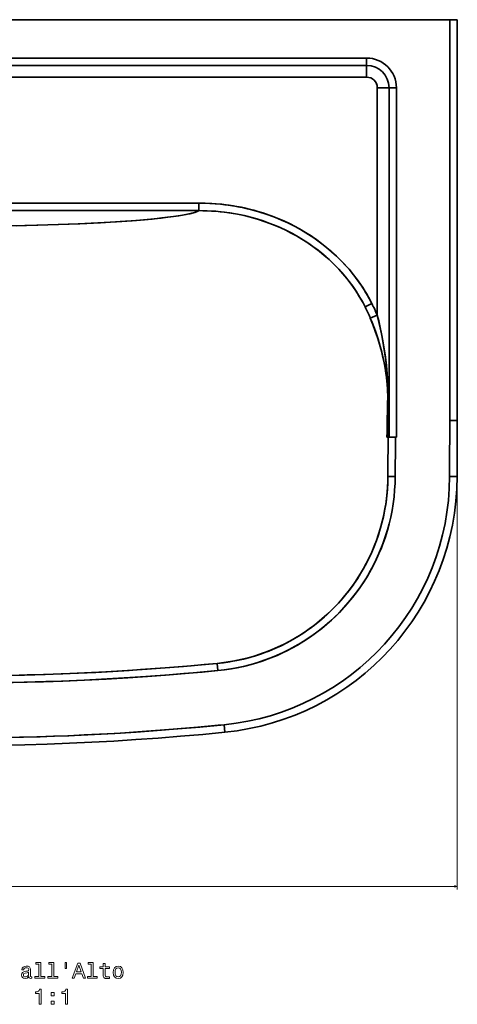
# Model space of a CAD drawing. Extents: x 265 to 2038, y 9 to 1439.
# Tile 2 of 9: x 635 to 924, y 10 to 661. Entities that reach past the tile are written whole.
import ezdxf

# ---------------------------------------------------------------- set-up
doc = ezdxf.new("R2010")
doc.units = 0

msp = doc.modelspace()

# ---------------------------------------------------------------- linework, layer by layer
at = {"color": 7, "lineweight": 35}
for p, q in [((269.56, 660.75), (919.41, 660.75)), ((919.41, 660.75), (269.56, 660.75)), ((594.49, 660.75), (725.14, 660.75)), ((884.61, 660.75), (739.18, 660.75)), ((919.97, 660.75), (889.43, 660.75)), ((919.41, 660.75), (919.41, 395.76)), ((919.41, 395.76), (919.41, 660.75)), ((924.41, 660.75), (924.41, 395.75)), ((324.49, 635.4), (864.49, 635.4)), ((864.49, 635.4), (324.49, 635.4)), ((324.49, 630.54), (864.49, 630.54)), ((864.49, 630.54), (324.49, 630.54)), ((864.49, 622.75), (324.49, 622.75)), ((324.49, 622.75), (864.49, 622.75)), ((871.49, 465.31), (871.49, 615.75)), ((871.49, 615.75), (871.49, 465.31)), ((879.27, 615.75), (879.27, 384.64)), ((879.27, 384.64), (879.27, 615.75)), ((884.14, 615.75), (884.14, 384.64)), ((884.14, 384.64), (884.14, 615.75)), ((594.49, 539.46), (753.48, 539.46)), ((753.48, 539.46), (594.49, 539.46)), ((753.49, 534.48), (594.49, 534.48)), ((753.49, 534.48), (594.49, 534.48))]:
    msp.add_line(p, q, dxfattribs=at)
at = {"color": 7, "lineweight": 35, "ltscale": 0.351009}
msp.add_line((739.18, 660.75), (725.14, 660.75), dxfattribs=at)
at = {"color": 7, "lineweight": 35, "ltscale": 0.120442}
msp.add_line((884.61, 660.75), (889.43, 660.75), dxfattribs=at)
at = {"color": 7, "lineweight": 35, "ltscale": 0.125}
for p, q in [((924.41, 660.75), (919.41, 660.75)), ((770.27, 194.5), (770.76, 189.52))]:
    msp.add_line(p, q, dxfattribs=at)
at = {"color": 7, "lineweight": 35, "ltscale": 0.124985}
for p, q in [((924.41, 660.75), (919.41, 660.75)), ((919.41, 395.76), (924.41, 395.75))]:
    msp.add_line(p, q, dxfattribs=at)
at = {"color": 7, "lineweight": 35, "ltscale": 0.074248}
msp.add_line((922.94, 660.75), (919.97, 660.75), dxfattribs=at)
at = {"color": 7, "lineweight": 35, "ltscale": 0.036743}
msp.add_line((924.41, 660.75), (922.94, 660.75), dxfattribs=at)
at = {"color": 7, "lineweight": 13}
for p, q in [((924.41, 658.75), (924.41, 85.61)), ((264.56, 87.61), (924.41, 87.61))]:
    msp.add_line(p, q, dxfattribs=at)
at = {"color": 7, "lineweight": 35, "ltscale": 0.121626}
for p, q in [((864.49, 630.54), (864.49, 635.4)), ((864.49, 630.54), (864.49, 635.4)), ((884.14, 615.75), (879.27, 615.75)), ((884.14, 615.75), (879.27, 615.75)), ((879.27, 384.64), (884.14, 384.64))]:
    msp.add_line(p, q, dxfattribs=at)
at = {"color": 7, "lineweight": 35, "ltscale": 0.194601}
for p, q in [((864.49, 630.54), (864.49, 622.75)), ((864.49, 622.75), (864.49, 630.54)), ((879.27, 615.75), (871.49, 615.75)), ((871.49, 615.75), (879.27, 615.75))]:
    msp.add_line(p, q, dxfattribs=at)
at = {"color": 7, "lineweight": 35, "ltscale": 0.124525}
for p, q in [((753.48, 539.46), (753.49, 534.48)), ((753.49, 534.48), (753.48, 539.46))]:
    msp.add_line(p, q, dxfattribs=at)
at = {"color": 7, "lineweight": 35, "ltscale": 0.124596}
msp.add_line((863.51, 470.75), (867.97, 472.98), dxfattribs=at)
at = {"color": 7, "lineweight": 35, "ltscale": 0.124598}
msp.add_line((863.51, 470.75), (867.97, 472.98), dxfattribs=at)
at = {"color": 7, "lineweight": 35, "ltscale": 0.124366}
msp.add_line((866.9, 463.38), (871.49, 465.31), dxfattribs=at)
msp.add_line((866.9, 463.38), (871.49, 465.31), dxfattribs=at)
at = {"color": 7, "lineweight": 35, "ltscale": 0.124991}
msp.add_line((924.41, 395.75), (919.41, 395.76), dxfattribs=at)
at = {"color": 7, "lineweight": 35, "ltscale": 0.00466}
for p, q in [((877.89, 384.64), (878.07, 384.64)), ((878.07, 384.64), (877.89, 384.64))]:
    msp.add_line(p, q, dxfattribs=at)
at = {"color": 7, "lineweight": 35, "ltscale": 0.014607}
for p, q in [((878.07, 384.64), (878.66, 384.64)), ((878.66, 384.64), (878.07, 384.64))]:
    msp.add_line(p, q, dxfattribs=at)
at = {"color": 7, "lineweight": 35, "ltscale": 0.015376}
msp.add_line((879.27, 384.64), (878.66, 384.64), dxfattribs=at)
at = {"color": 7, "lineweight": 35, "ltscale": 0.122118}
msp.add_line((883.54, 384.64), (878.66, 384.64), dxfattribs=at)
at = {"color": 7, "lineweight": 35, "ltscale": 0.122116}
msp.add_line((878.66, 384.64), (883.54, 384.64), dxfattribs=at)
at = {"color": 7, "lineweight": 35, "ltscale": 0.014885}
for p, q in [((884.14, 384.64), (883.54, 384.64)), ((883.54, 384.64), (884.14, 384.64))]:
    msp.add_line(p, q, dxfattribs=at)
at = {"color": 7, "lineweight": 35, "ltscale": 0.12094}
msp.add_line((883.37, 358.66), (878.53, 358.69), dxfattribs=at)
msp.add_line((883.37, 358.66), (878.53, 358.69), dxfattribs=at)
at = {"color": 7, "lineweight": 35, "ltscale": 0.125001}
msp.add_line((919.31, 358.57), (924.31, 358.55), dxfattribs=at)
msp.add_line((919.31, 358.57), (924.31, 358.55), dxfattribs=at)
at = {"color": 7, "lineweight": 35, "ltscale": 0.119983}
msp.add_line((766.07, 230.29), (765.61, 235.07), dxfattribs=at)
msp.add_line((766.07, 230.29), (765.61, 235.07), dxfattribs=at)
at = {"color": 7, "lineweight": 35, "ltscale": 0.124997}
msp.add_line((770.27, 194.5), (770.76, 189.52), dxfattribs=at)
at = {"color": 7, "lineweight": 35}
for points in [[(753.49, 534.48), (753.05, 534.23), (752.53, 533.98), (751.76, 533.66), (750.87, 533.35), (749, 532.81), (747.55, 532.45), (745.95, 532.1), (743.82, 531.68), (741.5, 531.28), (736.87, 530.58), (732.87, 530.06), (728.61, 529.56), (724.11, 529.09), (719.42, 528.64), (709.54, 527.81), (699.11, 527.08), (686.68, 526.35), (673.82, 525.72), (660.63, 525.2), (647.18, 524.79), (638.59, 524.57), (629.95, 524.4)], [(632.69, 524.45), (646.39, 524.76), (660.81, 525.21), (674.85, 525.77), (688.46, 526.44), (695.06, 526.82), (701.51, 527.24), (712.44, 528.04), (717.66, 528.48), (722.69, 528.94), (729.06, 529.61), (734.97, 530.32), (740.33, 531.09), (742.8, 531.5), (745.08, 531.92), (746.9, 532.3), (748.55, 532.69), (750.61, 533.27), (751.49, 533.56), (752.27, 533.86), (752.93, 534.17), (753.49, 534.48)], [(867.97, 472.98), (866.07, 476.61), (864.03, 480.16), (861.88, 483.62), (859.6, 487), (857.2, 490.28), (855.06, 493.01), (852.85, 495.67), (850.56, 498.26), (847.63, 501.35), (844.6, 504.34), (841.46, 507.21), (838.23, 509.97), (834.9, 512.62), (831.35, 515.24), (827.7, 517.73), (823.98, 520.1), (820.17, 522.34), (816.28, 524.44), (812.31, 526.41), (808.28, 528.25), (804.18, 529.95), (800.03, 531.52), (795.81, 532.95), (791.75, 534.18), (787.64, 535.28), (783.49, 536.26), (779.3, 537.1), (776.48, 537.6), (773.64, 538.03), (770.79, 538.41), (767.92, 538.73), (765.03, 539), (762.14, 539.2), (757.82, 539.4), (753.48, 539.46)], [(867.97, 472.98), (866.22, 476.33), (864.36, 479.61), (862.39, 482.82), (860.32, 485.95), (858.15, 489.01), (855.88, 491.99), (853.52, 494.89), (851.62, 497.09), (849.66, 499.23), (847.66, 501.33), (846.12, 502.87), (844.56, 504.38), (841.35, 507.31), (838.04, 510.12), (834.63, 512.82), (831.29, 515.28), (827.87, 517.62), (824.37, 519.86), (820.8, 521.98), (817.16, 523.98), (813.45, 525.87), (809.68, 527.63), (805.85, 529.28), (801.97, 530.81), (798.03, 532.22), (793.96, 533.52), (789.85, 534.7), (785.69, 535.75), (781.5, 536.67), (777.27, 537.46), (773.01, 538.12), (768.72, 538.65), (764.4, 539.05), (760.77, 539.28), (757.13, 539.41), (753.48, 539.46)], [(863.51, 470.75), (861.64, 474.3), (859.64, 477.78), (857.52, 481.16), (855.27, 484.46), (852.91, 487.67), (850.52, 490.67), (848.04, 493.59), (845.45, 496.42), (842.78, 499.15), (841.25, 500.63), (839.69, 502.09), (836.49, 504.91), (833.2, 507.61), (829.8, 510.19), (826.32, 512.65), (822.75, 514.99), (819.1, 517.2), (815.37, 519.28), (811.56, 521.24), (807.69, 523.06), (804.08, 524.62), (800.42, 526.07), (796.7, 527.4), (792.95, 528.63), (789.15, 529.73), (785.31, 530.73), (781.44, 531.6), (777.77, 532.32), (774.07, 532.94), (770.35, 533.45), (767.54, 533.77), (764.71, 534.03), (761.87, 534.23), (759.02, 534.37), (756.26, 534.45), (753.49, 534.48)], [(753.49, 534.48), (757.78, 534.41), (762.06, 534.22), (766.32, 533.89), (770.55, 533.43), (774.89, 532.81), (779.19, 532.06), (783.46, 531.16), (787.68, 530.13), (791.85, 528.96), (795.98, 527.65), (799.82, 526.29), (803.6, 524.82), (807.33, 523.22), (811, 521.51), (814.61, 519.68), (818.15, 517.74), (821.63, 515.69), (825.03, 513.52), (828.35, 511.24), (831.53, 508.9), (834.63, 506.46), (837.65, 503.91), (840.58, 501.26), (843.42, 498.51), (846.16, 495.67), (848.8, 492.72), (851.33, 489.68), (853.42, 487), (855.41, 484.26), (857.33, 481.45), (859.16, 478.58), (860.68, 476.02), (862.13, 473.41), (863.51, 470.75)], [(866.9, 463.38), (868.62, 459.13), (870.21, 454.85), (871.67, 450.52), (873, 446.16), (874.2, 441.77), (875.27, 437.35), (876.01, 433.84), (876.67, 430.31), (877.24, 426.77), (877.6, 424.11), (877.9, 421.44), (878.21, 417.87), (878.35, 415.26), (878.41, 412.64), (878.4, 410.75)], [(878.4, 410.75), (878.41, 412.28), (878.36, 414.82), (878.27, 416.97), (878.12, 419.11), (877.8, 422.39), (877.4, 425.66), (876.91, 428.92), (876.2, 432.89), (875.38, 436.84), (874.45, 440.78), (873.42, 444.7), (872.02, 449.42), (870.47, 454.12), (869.63, 456.46), (868.75, 458.8), (867.85, 461.1), (866.9, 463.38)], [(878.77, 410.69), (878.78, 412.49), (878.74, 415.48), (878.65, 418.28), (878.51, 421.07), (878.33, 423.84), (878.11, 426.61), (877.57, 432.1), (876.9, 437.57), (876.1, 443.02), (875.18, 448.45), (874.09, 454.11), (872.86, 459.73), (871.49, 465.31)], [(878.77, 410.69), (878.77, 413.57), (878.66, 417.87), (878.53, 420.65), (878.36, 423.42), (878.14, 426.18), (877.71, 430.75), (877.19, 435.31), (876.58, 439.85), (875.73, 445.29), (874.76, 450.72), (873.67, 456.11), (872.44, 461.49), (871.49, 465.31)], [(878.53, 358.69), (878.44, 354.38), (878.2, 350.07), (877.82, 345.77), (877.28, 341.49), (876.6, 337.23), (875.77, 333), (874.79, 328.8), (873.67, 324.63), (872.41, 320.51), (871, 316.43), (869.45, 312.4), (867.83, 308.56), (866.08, 304.78), (864.2, 301.06), (862.2, 297.41), (860.08, 293.82), (857.84, 290.31), (855.48, 286.87), (852.88, 283.35), (850.16, 279.93), (847.32, 276.6), (844.37, 273.37), (841.31, 270.25), (838.19, 267.28), (834.96, 264.43), (831.64, 261.69), (828.23, 259.06), (824.73, 256.55), (821.14, 254.17), (817.47, 251.91), (813.73, 249.78), (809.91, 247.78), (806.03, 245.91), (802.08, 244.18), (798.19, 242.63), (794.25, 241.21), (790.26, 239.92), (786.23, 238.77), (782.17, 237.75), (778.06, 236.87), (773.94, 236.13), (769.78, 235.53), (765.61, 235.07)], [(765.61, 235.07), (770, 235.56), (774.37, 236.2), (778.71, 237), (783.01, 237.95), (787.28, 239.06), (791.5, 240.31), (795.68, 241.71), (799.8, 243.25), (803.86, 244.94), (807.86, 246.77), (811.79, 248.74), (815.65, 250.85), (819.36, 253.05), (822.98, 255.37), (826.53, 257.82), (829.98, 260.39), (833.35, 263.07), (836.62, 265.87), (839.79, 268.78), (842.86, 271.8), (845.82, 274.93), (848.67, 278.15), (851.41, 281.47), (853.82, 284.6), (856.13, 287.8), (858.34, 291.08), (860.44, 294.42), (862.44, 297.82), (864.32, 301.29), (866.17, 304.96), (867.89, 308.69), (869.48, 312.47), (870.96, 316.3), (872.3, 320.18), (873.52, 324.1), (874.6, 328.06), (875.56, 332.05), (876.38, 336.06), (877.07, 340.1), (877.63, 344.17), (878.06, 348.25), (878.31, 351.72), (878.47, 355.2), (878.53, 358.69)], [(766.07, 230.29), (770.35, 230.77), (774.6, 231.39), (778.83, 232.16), (783.03, 233.06), (787.2, 234.1), (791.33, 235.28), (795.41, 236.59), (799.45, 238.04), (803.43, 239.62), (807.36, 241.33), (811.23, 243.16), (815.04, 245.12), (818.78, 247.21), (822.54, 249.48), (826.23, 251.88), (829.83, 254.4), (833.35, 257.04), (836.77, 259.8), (840.09, 262.67), (843.32, 265.65), (846.44, 268.74), (849.46, 271.94), (852.37, 275.23), (855.16, 278.62), (857.59, 281.78), (859.93, 285.01), (862.16, 288.31), (864.3, 291.68), (866.32, 295.11), (868.24, 298.6), (870.06, 302.14), (871.97, 306.22), (873.74, 310.35), (875.37, 314.54), (876.85, 318.79), (878.19, 323.09), (879.37, 327.42), (880.4, 331.8), (881.28, 336.21), (882.01, 340.64), (882.58, 345.1), (883, 349.58), (883.26, 354.07), (883.34, 356.36), (883.37, 358.66)], [(766.07, 230.29), (770.56, 230.8), (775.03, 231.46), (779.47, 232.29), (783.87, 233.26), (788.24, 234.38), (792.56, 235.66), (796.83, 237.08), (801.05, 238.66), (805.22, 240.37), (809.31, 242.23), (813.34, 244.23), (817.3, 246.37), (821.18, 248.64), (824.72, 250.87), (828.18, 253.22), (831.56, 255.68), (834.87, 258.24), (838.09, 260.91), (841.22, 263.69), (844.26, 266.56), (847.2, 269.53), (850.05, 272.59), (852.8, 275.74), (855.44, 278.98), (857.98, 282.3), (860.42, 285.71), (862.74, 289.2), (864.95, 292.76), (867.04, 296.38), (869.01, 300.07), (870.87, 303.82), (872.6, 307.63), (874.2, 311.49), (875.68, 315.4), (877.04, 319.36), (878.26, 323.36), (879.36, 327.39), (880.4, 331.78), (881.28, 336.21), (882.01, 340.66), (882.59, 345.14), (883, 349.64), (883.27, 354.15), (883.37, 358.66)], [(765.61, 235.07), (757, 234.26), (748.38, 233.49), (739.8, 232.77), (731.22, 232.09), (715.08, 230.92), (707.52, 230.42), (696.74, 229.76), (685.34, 229.14), (673.92, 228.59), (662.51, 228.11), (651.84, 227.74), (638.34, 227.35), (624.83, 227.07), (611.33, 226.89), (602.91, 226.83), (594.49, 226.81)], [(765.61, 235.07), (755.34, 234.11), (743.35, 233.06), (731.35, 232.1), (719.34, 231.21), (706.41, 230.35), (692.15, 229.5), (677.88, 228.77), (663.61, 228.16), (650.83, 227.7), (640.16, 227.4), (629.5, 227.15), (617.83, 226.96), (606.16, 226.84), (594.49, 226.81)], [(766.07, 230.29), (755.73, 229.33), (743.68, 228.28), (731.61, 227.31), (719.53, 226.42), (706.57, 225.56), (692.27, 224.71), (677.96, 223.98), (663.65, 223.37), (650.84, 222.91), (640.14, 222.6), (629.45, 222.36), (617.8, 222.17), (606.15, 222.05), (594.49, 222.02)], [(594.49, 222.02), (608.99, 222.08), (623.47, 222.25), (637.96, 222.55), (652.45, 222.97), (662.69, 223.33), (677.8, 223.98), (692.91, 224.75), (708, 225.65), (718.47, 226.35), (734.1, 227.5), (749.71, 228.79), (766.07, 230.29)], [(770.27, 194.5), (754.15, 192.97), (739.64, 191.72), (730.84, 191.01), (716.11, 189.93), (701.76, 189), (693.31, 188.5), (684.57, 188.03), (675.81, 187.61), (666.99, 187.23), (658.18, 186.89), (646.4, 186.51), (637.66, 186.28), (628.91, 186.1), (617.46, 185.92), (605.98, 185.83), (594.49, 185.82)], [(770.27, 194.5), (766.4, 194.12), (752.83, 192.85), (739.25, 191.68), (728.93, 190.86), (712.15, 189.66), (698.06, 188.78), (687.87, 188.21), (677.75, 187.7), (667.62, 187.25), (657.49, 186.86), (648.58, 186.57), (635.07, 186.22), (621.57, 185.98), (608.05, 185.84), (594.49, 185.82)], [(594.5, 180.82), (609.23, 180.85), (623.9, 181.01), (638.52, 181.3), (653.2, 181.72), (667.98, 182.26), (682.7, 182.93), (697.32, 183.72), (711.93, 184.64), (726.73, 185.68), (741.48, 186.85), (756.11, 188.13), (770.76, 189.52)]]:
    msp.add_lwpolyline(points, dxfattribs=at)
at = {"color": 7, "lineweight": 13}
msp.add_lwpolyline([(922.48, 87.09), (924.41, 87.61), (922.48, 88.13)], dxfattribs=at)
for points in [[(641.16, 27.88), (641.16, 27.84), (641.23, 27.35), (641.45, 27.01), (642.35, 26.73), (643.06, 26.85), (643.06, 27.83), (642.76, 27.78), (642.35, 27.97), (642.28, 28.55), (642.28, 32.55), (642.11, 33.58), (641.6, 34.3), (640.73, 34.73), (639.49, 34.89), (638.28, 34.71), (637.38, 34.22), (636.82, 33.46), (636.63, 32.45), (636.63, 32.37), (637.77, 32.37), (637.87, 32.97), (638.19, 33.4), (638.71, 33.66), (639.44, 33.76), (640.15, 33.69), (640.65, 33.47), (640.96, 33.1), (641.06, 32.58), (641, 31.98), (640.77, 31.67), (640.19, 31.53), (639.11, 31.41), (637.87, 31.15), (636.99, 30.69), (636.48, 29.97), (636.32, 28.91), (636.46, 27.96), (636.91, 27.25), (637.63, 26.8), (638.62, 26.64), (639.96, 26.95)], [(647.76, 36.15), (647.76, 27.94), (645.15, 27.94), (645.15, 26.88), (651.62, 26.88), (651.62, 27.94), (649.03, 27.94), (649.03, 37.22), (645.77, 37.22), (645.77, 36.15)], [(656.43, 36.15), (656.43, 27.94), (653.82, 27.94), (653.82, 26.88), (660.29, 26.88), (660.29, 27.94), (657.7, 27.94), (657.7, 37.22), (654.44, 37.22), (654.44, 36.15)], [(665.09, 37.24), (665.09, 33.32), (666.06, 33.32), (666.06, 37.24)], [(669.86, 26.88), (671.19, 26.88), (672.24, 29.81), (676.23, 29.81), (677.28, 26.88), (678.64, 26.88), (674.98, 36.89), (673.51, 36.89)], [(672.7, 31.04), (674.24, 35.45), (675.78, 31.04)], [(682.46, 36.15), (682.46, 27.94), (679.85, 27.94), (679.85, 26.88), (686.32, 26.88), (686.32, 27.94), (683.72, 27.94), (683.72, 37.22), (680.47, 37.22), (680.47, 36.15)], [(690.31, 33.27), (690.31, 29.4), (690.39, 28.14), (690.8, 27.28), (691.6, 26.77), (692.97, 26.6), (694.47, 26.67), (694.47, 27.77), (693.38, 27.68), (692.38, 27.8), (691.85, 28.16), (691.62, 28.76), (691.58, 29.61), (691.58, 33.27), (694.47, 33.27), (694.47, 34.35), (691.58, 34.35), (691.58, 36.62), (690.31, 36.62), (690.31, 34.35), (688.12, 34.35), (688.12, 33.27)], [(696.91, 30.74), (697.14, 28.98), (697.8, 27.68), (698.85, 26.88), (700.26, 26.6), (701.66, 26.88), (702.71, 27.67), (703.38, 28.96), (703.62, 30.74), (703.38, 32.49), (702.71, 33.81), (701.66, 34.6), (700.26, 34.89), (698.85, 34.6), (697.8, 33.79), (697.14, 32.49)], [(698.2, 30.75), (698.33, 32.05), (698.74, 32.98), (699.39, 33.56), (700.26, 33.76), (701.13, 33.56), (701.78, 33), (702.18, 32.05), (702.33, 30.75), (702.18, 29.44), (701.78, 28.49), (701.13, 27.91), (700.26, 27.73), (699.39, 27.91), (698.74, 28.49), (698.33, 29.44)], [(641.01, 29.58), (640.84, 28.83), (640.38, 28.26), (639.69, 27.88), (638.84, 27.75), (638.29, 27.83), (637.9, 28.06), (637.66, 28.46), (637.58, 29.02), (637.64, 29.53), (637.87, 29.89), (638.8, 30.29), (639.96, 30.46), (641.01, 30.81)], [(647.96, 9.6), (649.27, 9.6), (649.27, 19.67), (648.29, 19.67), (648.03, 18.79), (647.51, 18.2), (646.72, 17.86), (645.63, 17.74), (645.63, 16.72), (647.96, 16.72)], [(665.31, 9.6), (666.62, 9.6), (666.62, 19.67), (665.64, 19.67), (665.38, 18.79), (664.86, 18.2), (664.07, 17.86), (662.97, 17.74), (662.97, 16.72), (665.31, 16.72)], [(655.9, 15.19), (657.89, 15.19), (657.89, 17.34), (655.9, 17.34)], [(655.9, 9.6), (657.89, 9.6), (657.89, 11.75), (655.9, 11.75)]]:
    msp.add_lwpolyline(points, close=True, dxfattribs=at)
at = {"color": 7, "lineweight": 35}
for centre, radius, start, end in [((864.49, 615.75), 19.65, 360, 90), ((864.49, 615.75), 19.65, 360, 90), ((864.49, 615.75), 14.78, 360, 90), ((864.49, 615.75), 14.78, 360, 90), ((864.49, 615.75), 7, 360, 90), ((864.49, 615.75), 7, 359.99994, 90.00004), ((749.22, 413.64), 127.76, 22.91186, 26.55076), ((749.22, 413.64), 127.76, 22.91189, 26.55076), ((749.55, 413.95), 132.32, 22.84078, 26.49294), ((749.54, 413.95), 132.32, 22.84089, 26.49283), ((-34725.42, 1093.58), 35610.36, 358.859261, 358.901277), ((-34728.38, 1093.64), 35613.32, 358.859263, 358.901275), ((879.06, 413.66), 2.99, 257.13099, 264.3349), ((879.06, 413.66), 2.99, 257.13116, 264.33495), ((-44237.55, 992.18), 45120.06, 359.228494, 359.261573), ((-44235.48, 992.15), 45117.99, 359.228493, 359.261573), ((-65832.12, 566.06), 66751.74, 359.8219033, 359.8538258), ((-65840.94, 566.08), 66760.57, 359.8219055, 359.8538238), ((-65844.36, 566.14), 66768.99, 359.8218643, 359.8537859), ((23544.55, 265.6), 22666.21, 179.699081, 179.764678), ((23604.58, 265.3), 22726.24, 179.699135, 179.764555), ((25047.14, 214.81), 24164.2, 179.597324, 179.658919), ((25041.08, 214.85), 24158.13, 179.597311, 179.658933), ((753.91, 359.09), 165.4, 275.67616, 359.82045), ((753.91, 359.09), 165.4, 275.67616, 359.82046), ((753.91, 359.09), 170.4, 275.67614, 359.82055)]:
    msp.add_arc(centre, radius, start, end, dxfattribs=at)

doc.saveas('drawing.dxf')
